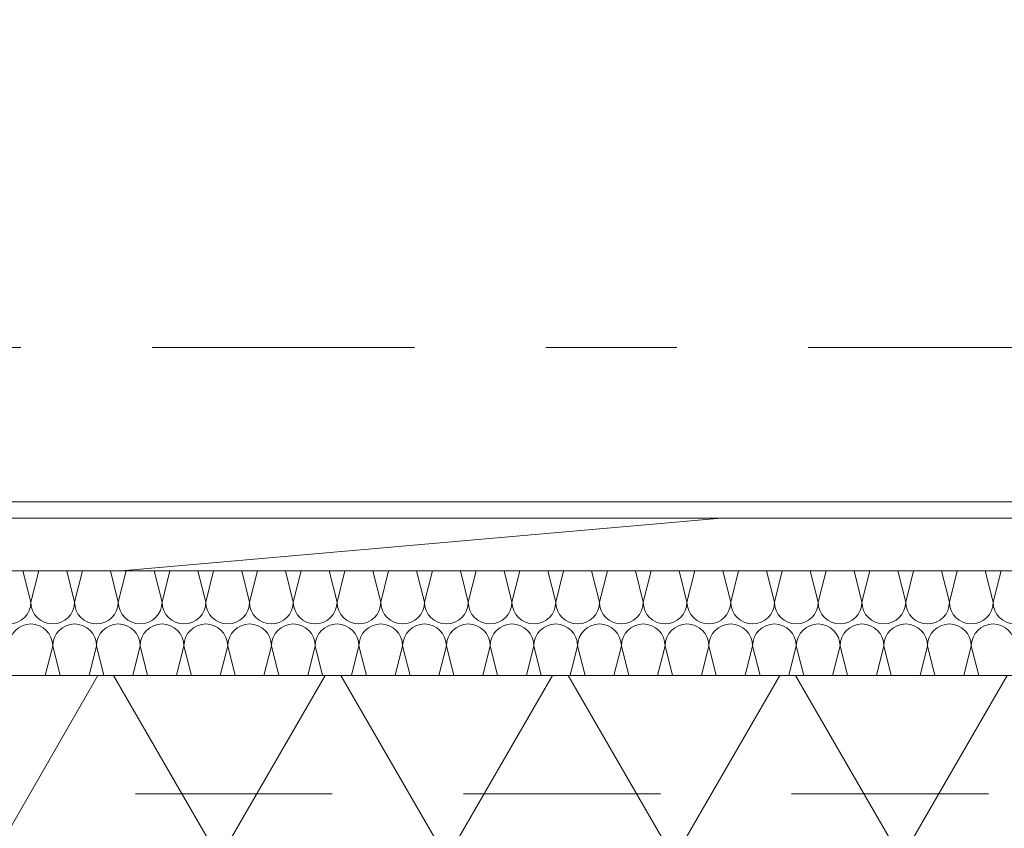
# Model space of a CAD drawing. Header units: metres. Extents: x -167 to 233, y -155 to 122.
# Tile 97 of 176: x 50.424 to 51.174, y 28.223 to 28.84. Entities that reach past the tile are written whole.
import ezdxf
from ezdxf.enums import TextEntityAlignment as Align

# ---------------------------------------------------------------- set-up
doc = ezdxf.new("R2010")
doc.units = ezdxf.units.M
doc.header["$MEASUREMENT"] = 0
doc.linetypes.add('Raster', pattern=[0.4, 0.2, -0.1, 0, -0.1])
doc.linetypes.add('Strichlinie eng', pattern=[0.23, 0.15, -0.08])
for name, color, linetype in [('10 Wand außen', 7, 'Continuous'), ('20 Decke', 7, 'Continuous'), ('50 Sanitäreinrichtung', 7, 'Continuous'), ('90 Achsraster', 7, 'Continuous'), ('94 Genehmigungsplanung Bemaßung', 7, 'Continuous')]:
    doc.layers.add(name, color=color, linetype=linetype)
doc.styles.add('ERSTELLTER_STIL_1', font='arial.ttf')
doc.styles.add('ERSTELLTER_STIL_2', font='arial.ttf')
doc.dimstyles.new('ERSTELLTER_STIL__2', dxfattribs={"dimtxt": 0.25, "dimasz": 0.19, "dimexe": 0.18, "dimexo": 0.1, "dimgap": 0, "dimtad": 1, "dimzin": 0, "dimdsep": 46, "dimtxsty": 'ERSTELLTER_STIL_1', "dimblk": 'ARROWHEAD_6', "dimblk1": 'ARROWHEAD_6', "dimblk2": 'ARROWHEAD_6', "dimcen": 0.09, "dimclrd": 7, "dimclre": 7, "dimclrt": 7, "dimazin": 0, "dimtfac": 1, "dimtdec": 4, "dimtmove": 0, "dimatfit": 3, "dimfxl": 1, "dimtolj": 1, "dimtzin": 0, "dimarcsym": 0})

# ---------------------------------------------------------------- blocks, each defined once
blk = doc.blocks.new('Rechteck Raster Kassetten Fassade - ACB_2')
at = {"layer": '50 Sanitäreinrichtung', "linetype": 'Continuous', "lineweight": 18}
h = blk.add_hatch(dxfattribs=at)
h.set_pattern_fill('Dämmung__weich_0001', color=8, style=0, pattern_type=2)
h.set_pattern_definition([(60, (0, 0), (-0.1299038, 0.075), []), (120, (0, 0), (0.1299038, 0.075), [])])
h.paths.add_polyline_path([(0, 0), (20.25, 0), (20.38, 0.13), (0, 0.13)])
at = {"layer": '50 Sanitäreinrichtung', "color": 251, "linetype": 'Strichlinie eng', "lineweight": 18, "true_color": 0x5f5f5f}
blk.add_line((20.34, 0.09), (0, 0.09), dxfattribs=at)
at = {"layer": '50 Sanitäreinrichtung', "color": 251, "linetype": 'Continuous', "lineweight": 18, "true_color": 0x5f5f5f}
blk.add_line((0, 0), (20.25, 0), dxfattribs=at)
blk = doc.blocks.new('*X35', base_point=(27236.13209, 33357.27905))
at = {"layer": '10 Wand außen', "color": 8, "linetype": 'Continuous', "lineweight": 18}
for p, q in [((50.43209, 28.39572), (50.4261, 28.41968)), ((50.43209, 28.39572), (50.43808, 28.41968)), ((50.46543, 28.39572), (50.45944, 28.41968)), ((50.46543, 28.39572), (50.47142, 28.41968)), ((50.49876, 28.39572), (50.49277, 28.41968)), ((50.49876, 28.39572), (50.50475, 28.41968)), ((50.53209, 28.39572), (50.5261, 28.41968)), ((50.53209, 28.39572), (50.53808, 28.41968)), ((50.56543, 28.39572), (50.55944, 28.41968)), ((50.56543, 28.39572), (50.57142, 28.41968)), ((50.59876, 28.39572), (50.59277, 28.41968)), ((50.59876, 28.39572), (50.60475, 28.41968)), ((50.63209, 28.39572), (50.6261, 28.41968)), ((50.63209, 28.39572), (50.63808, 28.41968)), ((50.66543, 28.39572), (50.65944, 28.41968)), ((50.66543, 28.39572), (50.67142, 28.41968)), ((50.69876, 28.39572), (50.69277, 28.41968)), ((50.69876, 28.39572), (50.70475, 28.41968)), ((50.73209, 28.39572), (50.7261, 28.41968)), ((50.73209, 28.39572), (50.73808, 28.41968)), ((50.76543, 28.39572), (50.75944, 28.41968)), ((50.76543, 28.39572), (50.77142, 28.41968)), ((50.79876, 28.39572), (50.79277, 28.41968)), ((50.79876, 28.39572), (50.80475, 28.41968)), ((50.83209, 28.39572), (50.8261, 28.41968)), ((50.83209, 28.39572), (50.83808, 28.41968)), ((50.86543, 28.39572), (50.85944, 28.41968)), ((50.86543, 28.39572), (50.87142, 28.41968)), ((50.89876, 28.39572), (50.89277, 28.41968)), ((50.89876, 28.39572), (50.90475, 28.41968)), ((50.93209, 28.39572), (50.9261, 28.41968)), ((50.93209, 28.39572), (50.93808, 28.41968)), ((50.96543, 28.39572), (50.95944, 28.41968)), ((50.96543, 28.39572), (50.97142, 28.41968)), ((50.99876, 28.39572), (50.99277, 28.41968)), ((50.99876, 28.39572), (51.00475, 28.41968)), ((51.03209, 28.39572), (51.0261, 28.41968)), ((51.03209, 28.39572), (51.03808, 28.41968)), ((51.06543, 28.39572), (51.05944, 28.41968)), ((51.06543, 28.39572), (51.07142, 28.41968)), ((51.09876, 28.39572), (51.09277, 28.41968)), ((51.09876, 28.39572), (51.10475, 28.41968)), ((51.13209, 28.39572), (51.1261, 28.41968)), ((51.13209, 28.39572), (51.13808, 28.41968)), ((51.16543, 28.39572), (51.15944, 28.41968)), ((51.16543, 28.39572), (51.17142, 28.41968)), ((50.44308, 28.33968), (50.44876, 28.36238)), ((50.45444, 28.33968), (50.44876, 28.36238)), ((50.47642, 28.33968), (50.48209, 28.36238)), ((50.48777, 28.33968), (50.48209, 28.36238)), ((50.50975, 28.33968), (50.51543, 28.36238)), ((50.5211, 28.33968), (50.51543, 28.36238)), ((50.54308, 28.33968), (50.54876, 28.36238)), ((50.55444, 28.33968), (50.54876, 28.36238)), ((50.57642, 28.33968), (50.58209, 28.36238)), ((50.58777, 28.33968), (50.58209, 28.36238)), ((50.60975, 28.33968), (50.61543, 28.36238)), ((50.6211, 28.33968), (50.61543, 28.36238)), ((50.64308, 28.33968), (50.64876, 28.36238)), ((50.65444, 28.33968), (50.64876, 28.36238)), ((50.67642, 28.33968), (50.68209, 28.36238)), ((50.68777, 28.33968), (50.68209, 28.36238)), ((50.70975, 28.33968), (50.71543, 28.36238)), ((50.7211, 28.33968), (50.71543, 28.36238)), ((50.74308, 28.33968), (50.74876, 28.36238)), ((50.75444, 28.33968), (50.74876, 28.36238)), ((50.77642, 28.33968), (50.78209, 28.36238)), ((50.78777, 28.33968), (50.78209, 28.36238)), ((50.80975, 28.33968), (50.81543, 28.36238)), ((50.8211, 28.33968), (50.81543, 28.36238)), ((50.84308, 28.33968), (50.84876, 28.36238)), ((50.85444, 28.33968), (50.84876, 28.36238)), ((50.87642, 28.33968), (50.88209, 28.36238)), ((50.88777, 28.33968), (50.88209, 28.36238)), ((50.90975, 28.33968), (50.91543, 28.36238)), ((50.9211, 28.33968), (50.91543, 28.36238)), ((50.94308, 28.33968), (50.94876, 28.36238)), ((50.95444, 28.33968), (50.94876, 28.36238)), ((50.97642, 28.33968), (50.98209, 28.36238)), ((50.98777, 28.33968), (50.98209, 28.36238)), ((51.00975, 28.33968), (51.01543, 28.36238)), ((51.0211, 28.33968), (51.01543, 28.36238)), ((51.04308, 28.33968), (51.04876, 28.36238)), ((51.05444, 28.33968), (51.04876, 28.36238)), ((51.07642, 28.33968), (51.08209, 28.36238)), ((51.08777, 28.33968), (51.08209, 28.36238)), ((51.10975, 28.33968), (51.11543, 28.36238)), ((51.1211, 28.33968), (51.11543, 28.36238)), ((51.14308, 28.33968), (51.14876, 28.36238)), ((51.15444, 28.33968), (51.14876, 28.36238))]:
    blk.add_line(p, q, dxfattribs=at)
for centre, start, end in [((50.41543, 28.39572), 270, 0), ((50.44876, 28.39572), 180, 270), ((50.44876, 28.39572), 270, 0), ((50.48209, 28.39572), 180, 270), ((50.48209, 28.39572), 270, 0), ((50.51543, 28.39572), 180, 270), ((50.51543, 28.39572), 270, 0), ((50.54876, 28.39572), 180, 270), ((50.54876, 28.39572), 270, 0), ((50.58209, 28.39572), 180, 270), ((50.58209, 28.39572), 270, 0), ((50.61543, 28.39572), 180, 270), ((50.61543, 28.39572), 270, 0), ((50.64876, 28.39572), 180, 270), ((50.64876, 28.39572), 270, 0), ((50.68209, 28.39572), 180, 270), ((50.68209, 28.39572), 270, 0), ((50.71543, 28.39572), 180, 270), ((50.71543, 28.39572), 270, 0), ((50.74876, 28.39572), 180, 270), ((50.74876, 28.39572), 270, 0), ((50.78209, 28.39572), 180, 270), ((50.78209, 28.39572), 270, 0), ((50.81543, 28.39572), 180, 270), ((50.81543, 28.39572), 270, 0), ((50.84876, 28.39572), 180, 270), ((50.84876, 28.39572), 270, 0), ((50.88209, 28.39572), 180, 270), ((50.88209, 28.39572), 270, 0), ((50.91543, 28.39572), 180, 270), ((50.91543, 28.39572), 270, 0), ((50.94876, 28.39572), 180, 270), ((50.94876, 28.39572), 270, 0), ((50.98209, 28.39572), 180, 270), ((50.98209, 28.39572), 270, 0), ((51.01543, 28.39572), 180, 270), ((51.01543, 28.39572), 270, 0), ((51.04876, 28.39572), 180, 270), ((51.04876, 28.39572), 270, 0), ((51.08209, 28.39572), 180, 270), ((51.08209, 28.39572), 270, 0), ((51.11543, 28.39572), 180, 270), ((51.11543, 28.39572), 270, 0), ((51.14876, 28.39572), 180, 270), ((51.14876, 28.39572), 270, 0), ((51.18209, 28.39572), 180, 270), ((50.43209, 28.36238), 90, 180), ((50.43209, 28.36238), 0, 90), ((50.46543, 28.36238), 90, 180), ((50.46543, 28.36238), 0, 90), ((50.49876, 28.36238), 90, 180), ((50.49876, 28.36238), 0, 90), ((50.53209, 28.36238), 90, 180), ((50.53209, 28.36238), 0, 90), ((50.56543, 28.36238), 90, 180), ((50.56543, 28.36238), 0, 90), ((50.59876, 28.36238), 90, 180), ((50.59876, 28.36238), 0, 90), ((50.63209, 28.36238), 90, 180), ((50.63209, 28.36238), 0, 90), ((50.66543, 28.36238), 90, 180), ((50.66543, 28.36238), 0, 90), ((50.69876, 28.36238), 90, 180), ((50.69876, 28.36238), 0, 90), ((50.73209, 28.36238), 90, 180), ((50.73209, 28.36238), 0, 90), ((50.76543, 28.36238), 90, 180), ((50.76543, 28.36238), 0, 90), ((50.79876, 28.36238), 90, 180), ((50.79876, 28.36238), 0, 90), ((50.83209, 28.36238), 90, 180), ((50.83209, 28.36238), 0, 90), ((50.86543, 28.36238), 90, 180), ((50.86543, 28.36238), 0, 90), ((50.89876, 28.36238), 90, 180), ((50.89876, 28.36238), 0, 90), ((50.93209, 28.36238), 90, 180), ((50.93209, 28.36238), 0, 90), ((50.96543, 28.36238), 90, 180), ((50.96543, 28.36238), 0, 90), ((50.99876, 28.36238), 90, 180), ((50.99876, 28.36238), 0, 90), ((51.03209, 28.36238), 90, 180), ((51.03209, 28.36238), 0, 90), ((51.06543, 28.36238), 90, 180), ((51.06543, 28.36238), 0, 90), ((51.09876, 28.36238), 90, 180), ((51.09876, 28.36238), 0, 90), ((51.13209, 28.36238), 90, 180), ((51.13209, 28.36238), 0, 90), ((51.16543, 28.36238), 90, 180), ((51.16543, 28.36238), 0, 90)]:
    blk.add_arc(centre, 0.01667, start, end, dxfattribs=at)
blk = doc.blocks.new('Standard-Rastermarker_139')
at = {"layer": '90 Achsraster', "color": 14, "linetype": 'Raster', "lineweight": 18, "true_color": 0xa80000}
blk.add_line((1, 0), (45.44268, 0), dxfattribs=at)
at = {"layer": '90 Achsraster', "color": 14, "lineweight": 18, "true_color": 0xa80000, "style": 'ERSTELLTER_STIL_2'}
for tag, p in [('AC_MarkerText_1_0', (-0.35, 0.15)), ('AC_MarkerText_1_1', (46.79268, 0.15))]:
    blk.add_attdef(tag, text='', height=0.3, dxfattribs=at).set_placement(p, align=Align.TOP_CENTER)
blk = doc.blocks.new('*D245', base_point=(27236.13209, 33357.27905))
at = {"layer": '94 Genehmigungsplanung Bemaßung', "color": 7, "linetype": 'Continuous', "lineweight": 13}
for p, q in [((62.25249, 28.68968), (62.45249, 28.48968)), ((62.53999, 28.58968), (62.16499, 28.58968)), ((62.35249, 28.17968), (62.35249, 28.58968)), ((62.25249, 28.27968), (62.45249, 28.07968)), ((62.53999, 28.17968), (62.16499, 28.17968)), ((62.35249, 28.02968), (62.35249, 28.17968))]:
    blk.add_line(p, q, dxfattribs=at)
at = {"layer": '94 Genehmigungsplanung Bemaßung', "color": 7, "lineweight": 13, "insert": (62.30249, 27.69831), "char_height": 0.25, "attachment_point": 7, "rotation": 90, "style": 'ERSTELLTER_STIL_1'}
blk.add_mtext('\\A1;{\\pql;\\fArial|b0|i0|c0|p0;\\W1.000000;41}', dxfattribs=at)
blk = doc.blocks.new('ARROWHEAD_6')
at = {"color": 0, "linetype": 'Continuous', "lineweight": 0}
for p, q in [((-0.5, -0.5), (0.5, 0.5)), ((0, 0), (-1, 0))]:
    blk.add_line(p, q, dxfattribs=at)

msp = doc.modelspace()

# ---------------------------------------------------------------- hatches: boundary and pattern name
at = {"layer": '10 Wand außen', "linetype": 'Continuous', "lineweight": 13, "true_color": 0x000100}
h = msp.add_hatch(dxfattribs=at)
h.set_pattern_fill('Gipskarton_0001', color=98, style=0, pattern_type=2)
h.set_pattern_definition([(0, (27236.132094, 33357.27905), (0, 0.075), [0, -0.075])])
h.paths.add_polyline_path([(52.50249, 28.47218), (48.00249, 28.47218), (48.00249, 28.45968), (52.50249, 28.45968)])
h = msp.add_hatch(dxfattribs=at)
h.set_pattern_fill('Holz__Vollholz__Längshol_AA', color=98, style=0, pattern_type=2)
h.set_pattern_definition([(5, (27236.13209, 33357.27905), (-0.00784401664, 0.08965752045), [])])
h.paths.add_polyline_path([(52.50249, 28.45968), (48.00249, 28.45968), (48.00249, 28.41968), (52.50249, 28.41968)])

# ---------------------------------------------------------------- linework, layer by layer
at = {"layer": '10 Wand außen', "color": 7, "linetype": 'Continuous', "lineweight": 18}
for p, q in [((52.50249, 28.45968), (48.00249, 28.45968)), ((52.50249, 28.41968), (48.00249, 28.41968))]:
    msp.add_line(p, q, dxfattribs=at)
at = {"layer": '10 Wand außen', "color": 7, "linetype": 'Continuous', "lineweight": 18, "flags": 128}
for points in [[(52.50249, 28.47218), (48.00249, 28.47218)], [(48.00249, 28.33968), (52.50249, 28.33968)]]:
    msp.add_lwpolyline(points, dxfattribs=at)
at = {"layer": '20 Decke', "color": 7, "linetype": 'Continuous', "lineweight": 13, "flags": 128}
msp.add_lwpolyline([(38.10109, 43.83968), (38.10109, 28.33968), (38.24109, 28.33968), (42.50109, 28.33968), (42.50109, 28.83968), (43.00109, 28.83968), (43.00109, 28.33968), (47.50109, 28.33968), (47.50109, 28.83968), (48.00109, 28.83968), (48.00109, 28.47218), (52.50249, 28.47218), (52.50249, 28.83968), (53.00249, 28.83968), (53.00249, 28.33968), (57.50249, 28.33968), (57.50249, 28.83968), (58.00249, 28.83968), (58.00249, 43.83968), (47.50109, 43.83968), (43.00109, 43.83968), (43.00109, 43.33968), (42.50109, 43.33968), (42.50109, 43.83968)], close=True, dxfattribs=at)

# ---------------------------------------------------------------- block references
at = {"layer": '10 Wand außen', "color": 7, "lineweight": 35}
msp.add_blockref('*X35', (27236.13209, 33357.27905), dxfattribs=at)
at = {"layer": '50 Sanitäreinrichtung', "color": 251, "linetype": 'Continuous', "lineweight": 18, "true_color": 0x5f5f5f, "xscale": -1, "rotation": 180}
msp.add_blockref('Rechteck Raster Kassetten Fassade - ACB_2', (37.82184, 28.33968), dxfattribs=at)
at = {"layer": '90 Achsraster', "color": 7, "linetype": 'Continuous', "lineweight": 18}
msp.add_blockref('Standard-Rastermarker_139', (13.52445, 28.58968), dxfattribs=at)

# ---------------------------------------------------------------- dimensions: what is measured, and where the dimension line sits
at = {"layer": '94 Genehmigungsplanung Bemaßung', "color": 7, "linetype": 'Continuous', "lineweight": 13}
dim = msp.add_linear_dim(base=(62.35249, 28.58968), p1=(47.95679, 28.17968), p2=(59.96713, 28.58968), angle=90, dimstyle='ERSTELLTER_STIL__2', dxfattribs=at)
dim.commit()
dim.dimension.update_dxf_attribs({"geometry": '*D245', "text_midpoint": (62.17749, 27.88857), "dimtype": 160, "text_rotation": 90})

doc.saveas('drawing.dxf')
